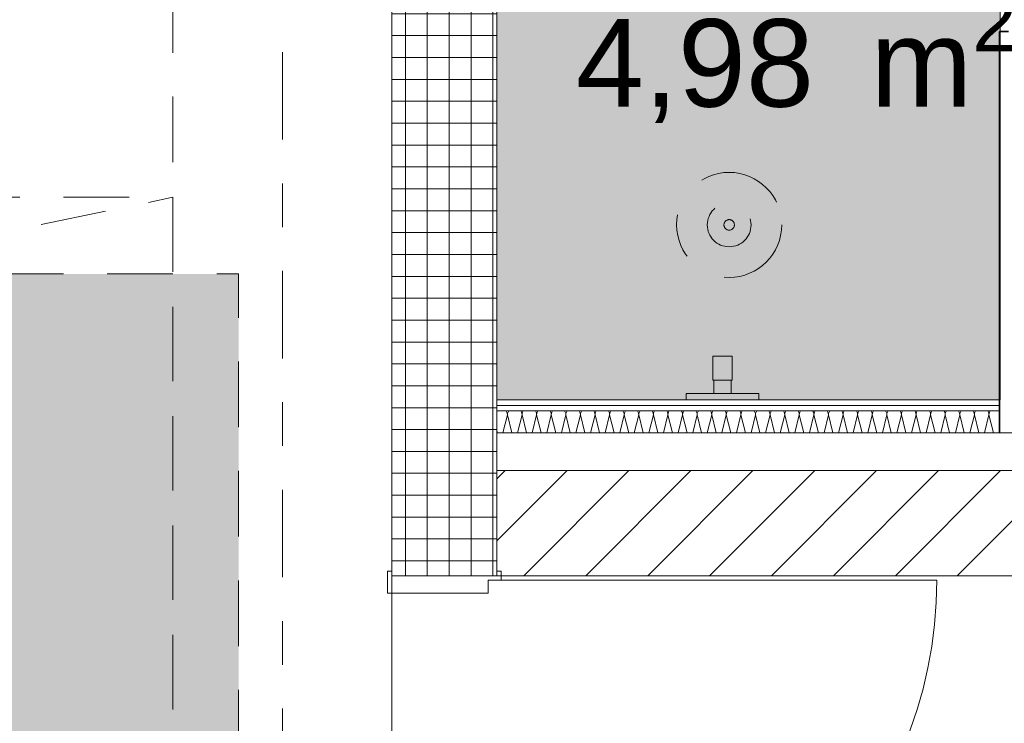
# Model space of a CAD drawing. Header units: metres. Extents: x -167 to 262, y -186 to 508.
# Tile 131 of 161: x 37.15 to 39.4, y 36.56 to 38.17. Entities that reach past the tile are written whole.
import ezdxf
from ezdxf.enums import TextEntityAlignment as Align

# ---------------------------------------------------------------- set-up
doc = ezdxf.new("R2010")
doc.units = ezdxf.units.M
doc.header["$MEASUREMENT"] = 0
for name, pattern in [('Achse', [0.4, 0.2, -0.1, 0, -0.1]), ('Raster', [0.4, 0.2, -0.1, 0, -0.1]), ('Strichlinie eng', [0.23, 0.15, -0.08]), ('Untersicht', [0.2, 0.15, -0.05]), ('Öffnungslinie Tür Fenster', [0.23, 0.15, -0.08])]:
    doc.linetypes.add(name, pattern=pattern)
for name, color, linetype in [('10 Vormauerung', 7, 'Continuous'), ('10 Wand innen tragend', 7, 'Continuous'), ('20 Decke', 7, 'Continuous'), ('30 Dachaufbau', 7, 'Continuous'), ('30 Dachfenster', 7, 'Continuous'), ('50 Sanitäreinrichtung', 7, 'Continuous'), ('60 Auffüllung', 7, 'Continuous'), ('70 Sanitär Installation', 7, 'Continuous'), ('80 Raum', 7, 'Continuous'), ('90 Achsraster', 7, 'Continuous'), ('94 Genehmigungsplanung Bemaßung', 7, 'Continuous')]:
    doc.layers.add(name, color=color, linetype=linetype)
doc.styles.add('ERSTELLTER_STIL_1', font='arial.ttf')
doc.styles.add('ERSTELLTER_STIL_2', font='arial.ttf')
doc.dimstyles.new('ERSTELLTER_STIL__1', dxfattribs={"dimtxt": 0.25, "dimasz": 0.19, "dimexe": 0.18, "dimexo": 0.1, "dimgap": 0, "dimtad": 1, "dimtih": 1, "dimtoh": 1, "dimzin": 0, "dimdsep": 46, "dimtxsty": 'ERSTELLTER_STIL_1', "dimblk": 'ARROWHEAD_6', "dimblk1": 'ARROWHEAD_6', "dimblk2": 'ARROWHEAD_6', "dimcen": 0.09, "dimclrd": 7, "dimclre": 7, "dimclrt": 7, "dimazin": 0, "dimtfac": 1, "dimtdec": 4, "dimtmove": 0, "dimatfit": 3, "dimfxl": 1, "dimtolj": 1, "dimtzin": 0, "dimarcsym": 0})
pattern_1 = [(0, (27236.132094, 33357.27905), (0, 0.075), [0, -0.075])]

# ---------------------------------------------------------------- blocks, each defined once
blk = doc.blocks.new('Dusche Damen_0-09_11_1', base_point=(39.103, 39.4813))
at = {"layer": '80 Raum', "color": 7, "lineweight": 18, "insert": (38.4219, 38.2252), "char_height": 0.2, "attachment_point": 1, "style": 'ERSTELLTER_STIL_1'}
blk.add_mtext('\\A1;{\\pql;\\pt0,0.2;\\fArial|b0|i0|c0|p0;\\W1.000000;4,98\\fArial|b0|i0|c0|p0;\\W1.000000;\\A1{\\H.66x;\\S^  ;}\\fArial|b0|i0|c0|p0;\\W1.000000; m\\fArial|b0|i0|c0|p0;\\W1.000000;\\A1{\\H.66x;\\S2^  ;}}', dxfattribs=at)
at = {"layer": '80 Raum', "color": 7, "lineweight": 18, "style": 'ERSTELLTER_STIL_1'}
for tag, p in [('DUMMY_850', (40.3123, 39.0595)), ('ROOM_NAME', (38.4219, 39.0137)), ('DUMMY_851', (38.9709, 38.6666)), ('ROOM_NUMBER', (38.4219, 38.6209)), ('DUMMY_852', (38.4219, 38.2737))]:
    blk.add_attdef(tag, text='', height=0.2, dxfattribs=at).set_placement(p, align=Align.TOP_LEFT)
blk = doc.blocks.new('Zargentür 2-Fl 27')
at = {"layer": '10 Wand innen tragend', "color": 7, "linetype": 'Continuous', "lineweight": 18}
for p, q in [((-0.995, 0.01), (-0.995, 1.005)), ((0.995, 0.01), (0.995, 1.005)), ((-0.995, 0.01), (-1.015, 0.01)), ((-1.015, 0.01), (-1.015, 0)), ((-1.015, 0), (-1.005, 0)), ((-1.005, 0), (-1.005, -0.24)), ((-0.995, -0.02), (-0.995, 0.01)), ((0.995, -0.02), (0.995, 0.01)), ((0.995, 0.01), (1.015, 0.01)), ((1.015, 0), (1.005, 0)), ((1.005, 0), (1.005, -0.24)), ((1.015, 0.01), (1.015, 0)), ((-0.965, -0.02), (-0.995, -0.02)), ((-0.965, -0.25), (-0.965, -0.02)), ((0.965, -0.25), (0.965, -0.02)), ((0.965, -0.02), (0.995, -0.02)), ((-1.005, -0.24), (-1.015, -0.24)), ((-1.015, -0.24), (-1.015, -0.25)), ((1.005, -0.24), (1.015, -0.24)), ((1.015, -0.24), (1.015, -0.25)), ((-1.015, -0.25), (-0.965, -0.25)), ((1.015, -0.25), (0.965, -0.25))]:
    blk.add_line(p, q, dxfattribs=at)
at = {"layer": '10 Wand innen tragend', "color": 7, "linetype": 'Continuous', "lineweight": 13}
for p, q in [((-1.005, 0), (-1.005, -0.24)), ((-1.005, 0), (-1.005, -0.24)), ((1.005, 0), (1.005, -0.24)), ((1.005, 0), (1.005, -0.24))]:
    blk.add_line(p, q, dxfattribs=at)
for centre, start, end in [((-0.995, 0.01), 0, 90), ((0.995, 0.01), 90, 180)]:
    blk.add_arc(centre, 0.995, start, end, dxfattribs=at)
blk = doc.blocks.new('*X124', base_point=(27236.1321, 33357.279))
at = {"layer": '10 Vormauerung', "color": 7, "linetype": 'Continuous', "lineweight": 13}
for p, q in [((38.2654, 37.2624), (38.2552, 37.2217)), ((38.2626, 37.2716), (38.2626, 37.2717)), ((38.2642, 37.2688), (38.2626, 37.2716)), ((38.2651, 37.2656), (38.2642, 37.2688)), ((38.2654, 37.2624), (38.2651, 37.2656)), ((38.2657, 37.2656), (38.2654, 37.2624)), ((38.2654, 37.2624), (38.2756, 37.2217)), ((38.2667, 37.2688), (38.2657, 37.2656)), ((38.2682, 37.2716), (38.2667, 37.2688)), ((38.2683, 37.2717), (38.2682, 37.2716)), ((38.2988, 37.2624), (38.2886, 37.2217)), ((38.296, 37.2716), (38.2959, 37.2717)), ((38.2975, 37.2688), (38.296, 37.2716)), ((38.2984, 37.2656), (38.2975, 37.2688)), ((38.2988, 37.2624), (38.2984, 37.2656)), ((38.2991, 37.2656), (38.2988, 37.2624)), ((38.2988, 37.2624), (38.3089, 37.2217)), ((38.3, 37.2688), (38.2991, 37.2656)), ((38.3016, 37.2716), (38.3, 37.2688)), ((38.3016, 37.2717), (38.3016, 37.2716)), ((38.3321, 37.2624), (38.3219, 37.2217)), ((38.3293, 37.2716), (38.3293, 37.2717)), ((38.3308, 37.2688), (38.3293, 37.2716)), ((38.3318, 37.2656), (38.3308, 37.2688)), ((38.3321, 37.2624), (38.3318, 37.2656)), ((38.3324, 37.2656), (38.3321, 37.2624)), ((38.3321, 37.2624), (38.3423, 37.2217)), ((38.3334, 37.2688), (38.3324, 37.2656)), ((38.3349, 37.2716), (38.3334, 37.2688)), ((38.3349, 37.2717), (38.3349, 37.2716)), ((38.3654, 37.2624), (38.3552, 37.2217)), ((38.3626, 37.2716), (38.3626, 37.2717)), ((38.3642, 37.2688), (38.3626, 37.2716)), ((38.3651, 37.2656), (38.3642, 37.2688)), ((38.3654, 37.2624), (38.3651, 37.2656)), ((38.3657, 37.2656), (38.3654, 37.2624)), ((38.3654, 37.2624), (38.3756, 37.2217)), ((38.3667, 37.2688), (38.3657, 37.2656)), ((38.3682, 37.2716), (38.3667, 37.2688)), ((38.3683, 37.2717), (38.3682, 37.2716)), ((38.3988, 37.2624), (38.3886, 37.2217)), ((38.396, 37.2716), (38.3959, 37.2717)), ((38.3975, 37.2688), (38.396, 37.2716)), ((38.3984, 37.2656), (38.3975, 37.2688)), ((38.3988, 37.2624), (38.3984, 37.2656)), ((38.3991, 37.2656), (38.3988, 37.2624)), ((38.3988, 37.2624), (38.4089, 37.2217)), ((38.4, 37.2688), (38.3991, 37.2656)), ((38.4016, 37.2716), (38.4, 37.2688)), ((38.4016, 37.2717), (38.4016, 37.2716)), ((38.4321, 37.2624), (38.4219, 37.2217)), ((38.4293, 37.2716), (38.4293, 37.2717)), ((38.4308, 37.2688), (38.4293, 37.2716)), ((38.4318, 37.2656), (38.4308, 37.2688)), ((38.4321, 37.2624), (38.4318, 37.2656)), ((38.4324, 37.2656), (38.4321, 37.2624)), ((38.4321, 37.2624), (38.4423, 37.2217)), ((38.4334, 37.2688), (38.4324, 37.2656)), ((38.4349, 37.2716), (38.4334, 37.2688)), ((38.4349, 37.2717), (38.4349, 37.2716)), ((38.4654, 37.2624), (38.4552, 37.2217)), ((38.4626, 37.2716), (38.4626, 37.2717)), ((38.4642, 37.2688), (38.4626, 37.2716)), ((38.4651, 37.2656), (38.4642, 37.2688)), ((38.4654, 37.2624), (38.4651, 37.2656)), ((38.4657, 37.2656), (38.4654, 37.2624)), ((38.4654, 37.2624), (38.4756, 37.2217)), ((38.4667, 37.2688), (38.4657, 37.2656)), ((38.4682, 37.2716), (38.4667, 37.2688)), ((38.4683, 37.2717), (38.4682, 37.2716)), ((38.4988, 37.2624), (38.4886, 37.2217)), ((38.496, 37.2716), (38.4959, 37.2717)), ((38.4975, 37.2688), (38.496, 37.2716)), ((38.4984, 37.2656), (38.4975, 37.2688)), ((38.4988, 37.2624), (38.4984, 37.2656)), ((38.4991, 37.2656), (38.4988, 37.2624)), ((38.4988, 37.2624), (38.5089, 37.2217)), ((38.5, 37.2688), (38.4991, 37.2656)), ((38.5016, 37.2716), (38.5, 37.2688)), ((38.5016, 37.2717), (38.5016, 37.2716)), ((38.5321, 37.2624), (38.5219, 37.2217)), ((38.5293, 37.2716), (38.5293, 37.2717)), ((38.5308, 37.2688), (38.5293, 37.2716)), ((38.5318, 37.2656), (38.5308, 37.2688)), ((38.5321, 37.2624), (38.5318, 37.2656)), ((38.5324, 37.2656), (38.5321, 37.2624)), ((38.5321, 37.2624), (38.5423, 37.2217)), ((38.5334, 37.2688), (38.5324, 37.2656)), ((38.5349, 37.2716), (38.5334, 37.2688)), ((38.5349, 37.2717), (38.5349, 37.2716)), ((38.5654, 37.2624), (38.5552, 37.2217)), ((38.5626, 37.2716), (38.5626, 37.2717)), ((38.5642, 37.2688), (38.5626, 37.2716)), ((38.5651, 37.2656), (38.5642, 37.2688)), ((38.5654, 37.2624), (38.5651, 37.2656)), ((38.5657, 37.2656), (38.5654, 37.2624)), ((38.5654, 37.2624), (38.5756, 37.2217)), ((38.5667, 37.2688), (38.5657, 37.2656)), ((38.5682, 37.2716), (38.5667, 37.2688)), ((38.5683, 37.2717), (38.5682, 37.2716)), ((38.5988, 37.2624), (38.5886, 37.2217)), ((38.596, 37.2716), (38.5959, 37.2717)), ((38.5975, 37.2688), (38.596, 37.2716)), ((38.5984, 37.2656), (38.5975, 37.2688)), ((38.5988, 37.2624), (38.5984, 37.2656)), ((38.5991, 37.2656), (38.5988, 37.2624)), ((38.5988, 37.2624), (38.6089, 37.2217)), ((38.6, 37.2688), (38.5991, 37.2656)), ((38.6016, 37.2716), (38.6, 37.2688)), ((38.6016, 37.2717), (38.6016, 37.2716)), ((38.6321, 37.2624), (38.6219, 37.2217)), ((38.6293, 37.2716), (38.6293, 37.2717)), ((38.6308, 37.2688), (38.6293, 37.2716)), ((38.6318, 37.2656), (38.6308, 37.2688)), ((38.6321, 37.2624), (38.6318, 37.2656)), ((38.6324, 37.2656), (38.6321, 37.2624)), ((38.6321, 37.2624), (38.6423, 37.2217)), ((38.6334, 37.2688), (38.6324, 37.2656)), ((38.6349, 37.2716), (38.6334, 37.2688)), ((38.6349, 37.2717), (38.6349, 37.2716)), ((38.6654, 37.2624), (38.6552, 37.2217)), ((38.6626, 37.2716), (38.6626, 37.2717)), ((38.6642, 37.2688), (38.6626, 37.2716)), ((38.6651, 37.2656), (38.6642, 37.2688)), ((38.6654, 37.2624), (38.6651, 37.2656)), ((38.6657, 37.2656), (38.6654, 37.2624)), ((38.6654, 37.2624), (38.6756, 37.2217)), ((38.6667, 37.2688), (38.6657, 37.2656)), ((38.6682, 37.2716), (38.6667, 37.2688)), ((38.6683, 37.2717), (38.6682, 37.2716)), ((38.6988, 37.2624), (38.6886, 37.2217)), ((38.696, 37.2716), (38.6959, 37.2717)), ((38.6975, 37.2688), (38.696, 37.2716)), ((38.6984, 37.2656), (38.6975, 37.2688)), ((38.6988, 37.2624), (38.6984, 37.2656)), ((38.6991, 37.2656), (38.6988, 37.2624)), ((38.6988, 37.2624), (38.7089, 37.2217)), ((38.7, 37.2688), (38.6991, 37.2656)), ((38.7016, 37.2716), (38.7, 37.2688)), ((38.7016, 37.2717), (38.7016, 37.2716)), ((38.7321, 37.2624), (38.7219, 37.2217)), ((38.7293, 37.2716), (38.7293, 37.2717)), ((38.7308, 37.2688), (38.7293, 37.2716)), ((38.7318, 37.2656), (38.7308, 37.2688)), ((38.7321, 37.2624), (38.7318, 37.2656)), ((38.7324, 37.2656), (38.7321, 37.2624)), ((38.7321, 37.2624), (38.7423, 37.2217)), ((38.7334, 37.2688), (38.7324, 37.2656)), ((38.7349, 37.2716), (38.7334, 37.2688)), ((38.7349, 37.2717), (38.7349, 37.2716)), ((38.7654, 37.2624), (38.7552, 37.2217)), ((38.7626, 37.2716), (38.7626, 37.2717)), ((38.7642, 37.2688), (38.7626, 37.2716)), ((38.7651, 37.2656), (38.7642, 37.2688)), ((38.7654, 37.2624), (38.7651, 37.2656)), ((38.7657, 37.2656), (38.7654, 37.2624)), ((38.7654, 37.2624), (38.7756, 37.2217)), ((38.7667, 37.2688), (38.7657, 37.2656)), ((38.7682, 37.2716), (38.7667, 37.2688)), ((38.7683, 37.2717), (38.7682, 37.2716)), ((38.7988, 37.2624), (38.7886, 37.2217)), ((38.796, 37.2716), (38.7959, 37.2717)), ((38.7975, 37.2688), (38.796, 37.2716)), ((38.7984, 37.2656), (38.7975, 37.2688)), ((38.7988, 37.2624), (38.7984, 37.2656)), ((38.7991, 37.2656), (38.7988, 37.2624)), ((38.7988, 37.2624), (38.8089, 37.2217)), ((38.8, 37.2688), (38.7991, 37.2656)), ((38.8016, 37.2716), (38.8, 37.2688)), ((38.8016, 37.2717), (38.8016, 37.2716)), ((38.8321, 37.2624), (38.8219, 37.2217)), ((38.8293, 37.2716), (38.8293, 37.2717)), ((38.8308, 37.2688), (38.8293, 37.2716)), ((38.8318, 37.2656), (38.8308, 37.2688)), ((38.8321, 37.2624), (38.8318, 37.2656)), ((38.8324, 37.2656), (38.8321, 37.2624)), ((38.8321, 37.2624), (38.8423, 37.2217)), ((38.8334, 37.2688), (38.8324, 37.2656)), ((38.8349, 37.2716), (38.8334, 37.2688)), ((38.8349, 37.2717), (38.8349, 37.2716)), ((38.8654, 37.2624), (38.8552, 37.2217)), ((38.8626, 37.2716), (38.8626, 37.2717)), ((38.8642, 37.2688), (38.8626, 37.2716)), ((38.8651, 37.2656), (38.8642, 37.2688)), ((38.8654, 37.2624), (38.8651, 37.2656)), ((38.8657, 37.2656), (38.8654, 37.2624)), ((38.8654, 37.2624), (38.8756, 37.2217)), ((38.8667, 37.2688), (38.8657, 37.2656)), ((38.8682, 37.2716), (38.8667, 37.2688)), ((38.8683, 37.2717), (38.8682, 37.2716)), ((38.8988, 37.2624), (38.8886, 37.2217)), ((38.896, 37.2716), (38.8959, 37.2717)), ((38.8975, 37.2688), (38.896, 37.2716)), ((38.8984, 37.2656), (38.8975, 37.2688)), ((38.8988, 37.2624), (38.8984, 37.2656)), ((38.8991, 37.2656), (38.8988, 37.2624)), ((38.8988, 37.2624), (38.9089, 37.2217)), ((38.9, 37.2688), (38.8991, 37.2656)), ((38.9016, 37.2716), (38.9, 37.2688)), ((38.9016, 37.2717), (38.9016, 37.2716)), ((38.9321, 37.2624), (38.9219, 37.2217)), ((38.9293, 37.2716), (38.9293, 37.2717)), ((38.9308, 37.2688), (38.9293, 37.2716)), ((38.9318, 37.2656), (38.9308, 37.2688)), ((38.9321, 37.2624), (38.9318, 37.2656)), ((38.9324, 37.2656), (38.9321, 37.2624)), ((38.9321, 37.2624), (38.9423, 37.2217)), ((38.9334, 37.2688), (38.9324, 37.2656)), ((38.9349, 37.2716), (38.9334, 37.2688)), ((38.9349, 37.2717), (38.9349, 37.2716)), ((38.9654, 37.2624), (38.9552, 37.2217)), ((38.9626, 37.2716), (38.9626, 37.2717)), ((38.9642, 37.2688), (38.9626, 37.2716)), ((38.9651, 37.2656), (38.9642, 37.2688)), ((38.9654, 37.2624), (38.9651, 37.2656)), ((38.9657, 37.2656), (38.9654, 37.2624)), ((38.9654, 37.2624), (38.9756, 37.2217)), ((38.9667, 37.2688), (38.9657, 37.2656)), ((38.9682, 37.2716), (38.9667, 37.2688)), ((38.9683, 37.2717), (38.9682, 37.2716)), ((38.9988, 37.2624), (38.9886, 37.2217)), ((38.996, 37.2716), (38.9959, 37.2717)), ((38.9975, 37.2688), (38.996, 37.2716)), ((38.9984, 37.2656), (38.9975, 37.2688)), ((38.9988, 37.2624), (38.9984, 37.2656)), ((38.9991, 37.2656), (38.9988, 37.2624)), ((38.9988, 37.2624), (39.0089, 37.2217)), ((39, 37.2688), (38.9991, 37.2656)), ((39.0016, 37.2716), (39, 37.2688)), ((39.0016, 37.2717), (39.0016, 37.2716)), ((39.0321, 37.2624), (39.0219, 37.2217)), ((39.0293, 37.2716), (39.0293, 37.2717)), ((39.0308, 37.2688), (39.0293, 37.2716)), ((39.0318, 37.2656), (39.0308, 37.2688)), ((39.0321, 37.2624), (39.0318, 37.2656)), ((39.0324, 37.2656), (39.0321, 37.2624)), ((39.0321, 37.2624), (39.0423, 37.2217)), ((39.0334, 37.2688), (39.0324, 37.2656)), ((39.0349, 37.2716), (39.0334, 37.2688)), ((39.0349, 37.2717), (39.0349, 37.2716)), ((39.0654, 37.2624), (39.0552, 37.2217)), ((39.0626, 37.2716), (39.0626, 37.2717)), ((39.0642, 37.2688), (39.0626, 37.2716)), ((39.0651, 37.2656), (39.0642, 37.2688)), ((39.0654, 37.2624), (39.0651, 37.2656)), ((39.0657, 37.2656), (39.0654, 37.2624)), ((39.0654, 37.2624), (39.0756, 37.2217)), ((39.0667, 37.2688), (39.0657, 37.2656)), ((39.0682, 37.2716), (39.0667, 37.2688)), ((39.0683, 37.2717), (39.0682, 37.2716)), ((39.0988, 37.2624), (39.0886, 37.2217)), ((39.096, 37.2716), (39.0959, 37.2717)), ((39.0975, 37.2688), (39.096, 37.2716)), ((39.0984, 37.2656), (39.0975, 37.2688)), ((39.0988, 37.2624), (39.0984, 37.2656)), ((39.0991, 37.2656), (39.0988, 37.2624)), ((39.0988, 37.2624), (39.1089, 37.2217)), ((39.1, 37.2688), (39.0991, 37.2656)), ((39.1016, 37.2716), (39.1, 37.2688)), ((39.1016, 37.2717), (39.1016, 37.2716)), ((39.1321, 37.2624), (39.1219, 37.2217)), ((39.1293, 37.2716), (39.1293, 37.2717)), ((39.1308, 37.2688), (39.1293, 37.2716)), ((39.1318, 37.2656), (39.1308, 37.2688)), ((39.1321, 37.2624), (39.1318, 37.2656)), ((39.1324, 37.2656), (39.1321, 37.2624)), ((39.1321, 37.2624), (39.1423, 37.2217)), ((39.1334, 37.2688), (39.1324, 37.2656)), ((39.1349, 37.2716), (39.1334, 37.2688)), ((39.1349, 37.2717), (39.1349, 37.2716)), ((39.1654, 37.2624), (39.1552, 37.2217)), ((39.1626, 37.2716), (39.1626, 37.2717)), ((39.1642, 37.2688), (39.1626, 37.2716)), ((39.1651, 37.2656), (39.1642, 37.2688)), ((39.1654, 37.2624), (39.1651, 37.2656)), ((39.1657, 37.2656), (39.1654, 37.2624)), ((39.1654, 37.2624), (39.1756, 37.2217)), ((39.1667, 37.2688), (39.1657, 37.2656)), ((39.1682, 37.2716), (39.1667, 37.2688)), ((39.1683, 37.2717), (39.1682, 37.2716)), ((39.1988, 37.2624), (39.1886, 37.2217)), ((39.196, 37.2716), (39.1959, 37.2717)), ((39.1975, 37.2688), (39.196, 37.2716)), ((39.1984, 37.2656), (39.1975, 37.2688)), ((39.1988, 37.2624), (39.1984, 37.2656)), ((39.1991, 37.2656), (39.1988, 37.2624)), ((39.1988, 37.2624), (39.2089, 37.2217)), ((39.2, 37.2688), (39.1991, 37.2656)), ((39.2016, 37.2716), (39.2, 37.2688)), ((39.2016, 37.2717), (39.2016, 37.2716)), ((39.2321, 37.2624), (39.2219, 37.2217)), ((39.2293, 37.2716), (39.2293, 37.2717)), ((39.2308, 37.2688), (39.2293, 37.2716)), ((39.2318, 37.2656), (39.2308, 37.2688)), ((39.2321, 37.2624), (39.2318, 37.2656)), ((39.2324, 37.2656), (39.2321, 37.2624)), ((39.2321, 37.2624), (39.2423, 37.2217)), ((39.2334, 37.2688), (39.2324, 37.2656)), ((39.2349, 37.2716), (39.2334, 37.2688)), ((39.2349, 37.2717), (39.2349, 37.2716)), ((39.2654, 37.2624), (39.2552, 37.2217)), ((39.2626, 37.2716), (39.2626, 37.2717)), ((39.2642, 37.2688), (39.2626, 37.2716)), ((39.2651, 37.2656), (39.2642, 37.2688)), ((39.2654, 37.2624), (39.2651, 37.2656)), ((39.2657, 37.2656), (39.2654, 37.2624)), ((39.2654, 37.2624), (39.2756, 37.2217)), ((39.2667, 37.2688), (39.2657, 37.2656)), ((39.2682, 37.2716), (39.2667, 37.2688)), ((39.2683, 37.2717), (39.2682, 37.2716)), ((39.2988, 37.2624), (39.2886, 37.2217)), ((39.296, 37.2716), (39.2959, 37.2717)), ((39.2975, 37.2688), (39.296, 37.2716)), ((39.2984, 37.2656), (39.2975, 37.2688)), ((39.2988, 37.2624), (39.2984, 37.2656)), ((39.2991, 37.2656), (39.2988, 37.2624)), ((39.2988, 37.2624), (39.3089, 37.2217)), ((39.3, 37.2688), (39.2991, 37.2656)), ((39.3016, 37.2716), (39.3, 37.2688)), ((39.3016, 37.2717), (39.3016, 37.2716)), ((39.3321, 37.2624), (39.3219, 37.2217)), ((39.3293, 37.2716), (39.3293, 37.2717)), ((39.3308, 37.2688), (39.3293, 37.2716)), ((39.3318, 37.2656), (39.3308, 37.2688)), ((39.3321, 37.2624), (39.3318, 37.2656)), ((39.3324, 37.2656), (39.3321, 37.2624)), ((39.3321, 37.2624), (39.3423, 37.2217)), ((39.3334, 37.2688), (39.3324, 37.2656)), ((39.3349, 37.2716), (39.3334, 37.2688)), ((39.3349, 37.2717), (39.3349, 37.2716)), ((39.3654, 37.2624), (39.3552, 37.2217)), ((39.3626, 37.2716), (39.3626, 37.2717)), ((39.3642, 37.2688), (39.3626, 37.2716)), ((39.3651, 37.2656), (39.3642, 37.2688)), ((39.3654, 37.2624), (39.3651, 37.2656)), ((39.3657, 37.2656), (39.3654, 37.2624)), ((39.3654, 37.2624), (39.3756, 37.2217)), ((39.3667, 37.2688), (39.3657, 37.2656)), ((39.3682, 37.2716), (39.3667, 37.2688)), ((39.3683, 37.2717), (39.3682, 37.2716)), ((38.2411, 37.2264), (38.2423, 37.2217)), ((39.3898, 37.2265), (39.3886, 37.2217))]:
    blk.add_line(p, q, dxfattribs=at)
blk = doc.blocks.new('Standard-Rastermarker_137')
at = {"layer": '90 Achsraster', "color": 14, "linetype": 'Raster', "lineweight": 18, "true_color": 0xa80000}
blk.add_line((1, 0), (24.7309, 0), dxfattribs=at)
at = {"layer": '90 Achsraster', "color": 14, "lineweight": 18, "true_color": 0xa80000, "style": 'ERSTELLTER_STIL_2'}
for tag, p in [('AC_MarkerText_1_0', (-0.5686, -0.0686)), ('AC_MarkerText_1_1', (25.8623, -0.0686))]:
    blk.add_attdef(tag, text='', height=0.3, rotation=90, dxfattribs=at).set_placement(p, align=Align.TOP_CENTER)
blk = doc.blocks.new('Duschset 27')
at = {"layer": '50 Sanitäreinrichtung', "color": 7, "linetype": 'Continuous', "lineweight": 13}
for p, q in [((-0.02, -0.015), (0.02, -0.015)), ((-0.02, -0.045), (0.02, -0.045))]:
    blk.add_line(p, q, dxfattribs=at)
at = {"layer": '50 Sanitäreinrichtung', "color": 7, "linetype": 'Continuous', "lineweight": 13, "flags": 128}
blk.add_lwpolyline([(-0.083, 0), (-0.083, -0.015), (-0.02, -0.015), (-0.02, -0.045), (-0.022, -0.045), (-0.022, -0.1), (0.022, -0.1), (0.022, -0.045), (0.02, -0.045), (0.02, -0.015), (0.083, -0.015), (0.083, 0)], close=True, dxfattribs=at)
at = {"layer": '50 Sanitäreinrichtung', "color": 7, "linetype": 'Achse', "lineweight": 13}
for radius in [0.12, 0.05, 0.012]:
    blk.add_circle((-0.0151, -0.4), radius, dxfattribs=at)
blk = doc.blocks.new('*D475', base_point=(27236.1321, 33357.279))
at = {"layer": '94 Genehmigungsplanung Bemaßung', "color": 7, "linetype": 'Continuous', "lineweight": 13}
for p, q in [((17.6611, 45.7456), (17.6611, 46.1206)), ((17.7611, 46.0331), (17.5611, 45.8331)), ((38.1011, 46.0331), (37.9011, 45.8331)), ((17.5111, 45.9331), (17.6611, 45.9331)), ((17.6611, 45.9331), (38.0011, 45.9331))]:
    blk.add_line(p, q, dxfattribs=at)
at = {"layer": '94 Genehmigungsplanung Bemaßung', "color": 7, "lineweight": 13, "char_height": 0.25, "attachment_point": 7, "style": 'ERSTELLTER_STIL_1'}
for s, insert in [('\\A1;{\\pql;\\fArial|b0|i0|c0|p0;\\W1.000000;20,34}', (27.2114, 45.9831)), ('\\A1;{\\pql;\\fArial|b0|i0|c0|p0;\\W1.000000;24}', (37.5197, 45.9831))]:
    blk.add_mtext(s, dxfattribs=dict(at, insert=insert))
blk = doc.blocks.new('ARROWHEAD_6')
at = {"color": 0, "linetype": 'Continuous', "lineweight": 0}
for p, q in [((-0.5, -0.5), (0.5, 0.5)), ((0, 0), (-1, 0))]:
    blk.add_line(p, q, dxfattribs=at)
blk = doc.blocks.new('*D476', base_point=(27236.1321, 33357.279))
at = {"layer": '94 Genehmigungsplanung Bemaßung', "color": 7, "linetype": 'Continuous', "lineweight": 13}
for p, q in [((38.0011, 45.7456), (38.0011, 46.1206)), ((38.2411, 45.7456), (38.2411, 46.1206)), ((38.1011, 46.0331), (37.9011, 45.8331)), ((38.3411, 46.0331), (38.1411, 45.8331)), ((17.6611, 45.9331), (38.0011, 45.9331)), ((38.0011, 45.9331), (38.2411, 45.9331))]:
    blk.add_line(p, q, dxfattribs=at)
blk = doc.blocks.new('*D477', base_point=(27236.1321, 33357.279))
at = {"layer": '94 Genehmigungsplanung Bemaßung', "color": 7, "linetype": 'Continuous', "lineweight": 13}
for p, q in [((38.2411, 45.7456), (38.2411, 46.1206)), ((57.8425, 45.7456), (57.8425, 46.1206)), ((38.3411, 46.0331), (38.1411, 45.8331)), ((57.9425, 46.0331), (57.7425, 45.8331)), ((38.2411, 45.9331), (57.8425, 45.9331))]:
    blk.add_line(p, q, dxfattribs=at)
at = {"layer": '94 Genehmigungsplanung Bemaßung', "color": 7, "lineweight": 13, "char_height": 0.25, "attachment_point": 7, "style": 'ERSTELLTER_STIL_1'}
for s, insert in [('\\A1;{\\pql;\\fArial|b0|i0|c0|p0;\\W1.000000;19,60}', (47.4221, 45.9831)), ('\\A1;{\\pql;\\fArial|b0|i0|c0|p0;\\W1.000000;32}', (57.3611, 45.9831))]:
    blk.add_mtext(s, dxfattribs=dict(at, insert=insert))

msp = doc.modelspace()

# ---------------------------------------------------------------- hatches: boundary and pattern name
at = {"layer": '10 Vormauerung', "linetype": 'Continuous', "lineweight": 0, "true_color": 0x000000}
h = msp.add_hatch(dxfattribs=at)
h.set_pattern_fill('Gipskarton_0001', color=18, style=0, pattern_type=2)
h.set_pattern_definition(pattern_1)
h.paths.add_polyline_path([(39.3898, 37.2967), (38.2411, 37.2967), (38.2411, 37.2842), (39.3898, 37.2842)])
h = msp.add_hatch(dxfattribs=at)
h.set_pattern_fill('Gipskarton_0001', color=18, style=0, pattern_type=2)
h.set_pattern_definition(pattern_1)
h.paths.add_polyline_path([(39.3898, 37.2842), (38.2411, 37.2842), (38.2411, 37.2717), (39.3898, 37.2717)])
at = {"layer": '10 Wand innen tragend', "linetype": 'Continuous', "lineweight": 18}
h = msp.add_hatch(dxfattribs=at)
h.set_pattern_fill('Beton__Fertigteil_Stütze_B9', color=8, style=0, pattern_type=2)
h.set_pattern_definition([(0, (27236.132094, 33357.27905), (0, 0.05), []), (90, (27236.132094, 33357.27905), (-0.05, 0), [])])
h.paths.add_polyline_path([(38.2411, 39.7458), (38.0011, 39.7458), (38.0011, 36.8952), (38.2411, 36.8952)])
at = {"layer": '10 Wand innen tragend', "linetype": 'Continuous', "lineweight": 13, "true_color": 0x000100}
h = msp.add_hatch(dxfattribs=at)
h.set_pattern_fill('MW_Hochlochziegel_0001', color=98, style=0, pattern_type=2)
h.set_pattern_definition([(45, (27236.13209, 33357.27905), (-0.07071067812, 0.07071067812), [])])
h.paths.add_polyline_path([(38.2411, 37.1352), (38.2411, 36.8952), (44.8126, 36.8952), (44.8126, 37.1352)])
at = {"layer": '30 Dachaufbau', "linetype": 'Continuous', "lineweight": 0, "true_color": 0x7f7f7f}
msp.add_hatch(color=8, dxfattribs=at).paths.add_polyline_path([(22.8511, 37.5845), (37.6511, 37.5845), (37.6511, 34.5845), (22.8511, 34.5845)])
at = {"layer": '50 Sanitäreinrichtung', "linetype": 'Continuous', "lineweight": 0, "true_color": 0x030303}
msp.add_hatch(color=18, dxfattribs=at).paths.add_polyline_path([(38.2411, 37.2967), (39.3911, 37.2967), (39.3911, 39.0324), (38.2411, 39.0324)])
at = {"layer": '60 Auffüllung', "linetype": 'Continuous', "lineweight": 18, "true_color": 0xefefef}
h = msp.add_hatch(dxfattribs=at)
h.set_pattern_fill('Erde_1_0001', style=0, pattern_type=2)
h.set_pattern_definition([(0, (27236.1321, 33357.27905), (0, 0.779422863), [0.04875, -0.40125]), (0, (27236.3571, 33357.66876), (0, 0.779422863), [0.04875, -0.40125]), (60, (27236.1321, 33357.27905), (-0.675, 0.389711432), [0.04875, -0.40125]), (60, (27236.5821, 33357.27905), (-0.675, 0.389711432), [0.04875, -0.40125]), (120, (27236.18084, 33357.27905), (0.675, 0.389711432), [0.04875, -0.40125]), (120, (27236.63084, 33357.27905), (0.675, 0.389711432), [0.04875, -0.40125]), (0, (27236.1321, 33357.35405), (0, 0.15), [0, -0.15, 0, -0.225]), (45, (27236.2071, 33357.35405), (-0.1060660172, 0.1060660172), [0, -0.1125, 0, -0.1875])])
h.paths.add_polyline_path([(2.3366, 24.8593), (2.3419, 13.496, 0.033836), (8.8613, 14.0911, 0.026308), (13.8582, 15.1616, -0.024635), (17.3411, 16.2775), (17.3411, 24.6258), (15.3411, 24.6258), (15.3411, 30.4887), (17.3411, 30.4887), (17.3411, 43.9997), (58.1625, 43.9997), (58.1625, 45.7494), (101.6632, 45.7486), (101.6702, 49.0078), (2.342, 49.0078)])
h.paths.add_polyline_path([(9.5982, 27.1903), (4.651, 27.1903), (4.651, 42.9257), (4.651, 43.8257), (9.5982, 43.8257), (9.5982, 42.9257)], flags=0)
h.paths.add_polyline_path([(14.4618, 25.704, -0.414214), (13.8618, 26.304, -0.414214), (14.4618, 26.904, -0.414214), (15.0618, 26.304, -0.414214)], flags=0)

# ---------------------------------------------------------------- linework, layer by layer
at = {"layer": '10 Vormauerung', "color": 7, "linetype": 'Continuous', "lineweight": 35}
for p, q in [((39.3898, 37.2967), (39.3898, 37.2842)), ((39.3898, 37.2967), (39.3898, 37.2842)), ((39.3898, 37.2842), (39.3898, 37.2717)), ((39.3898, 37.2842), (39.3898, 37.2717)), ((39.3898, 37.2717), (39.3898, 37.2217)), ((39.3898, 37.2717), (39.3898, 37.2217))]:
    msp.add_line(p, q, dxfattribs=at)
at = {"layer": '10 Vormauerung', "color": 7, "linetype": 'Continuous', "lineweight": 13}
for p, q in [((39.3898, 37.2842), (38.2411, 37.2842)), ((39.3898, 37.2717), (38.2411, 37.2717)), ((39.3898, 37.2217), (39.4098, 37.2217))]:
    msp.add_line(p, q, dxfattribs=at)
at = {"layer": '10 Vormauerung', "color": 7, "linetype": 'Continuous', "lineweight": 13, "flags": 128}
for points in [[(39.3898, 37.2967), (38.2411, 37.2967)], [(38.2411, 37.2967), (38.2411, 37.2217)], [(38.2411, 37.2217), (41.1076, 37.2217)]]:
    msp.add_lwpolyline(points, dxfattribs=at)
at = {"layer": '10 Wand innen tragend', "color": 7, "linetype": 'Continuous', "lineweight": 13}
msp.add_line((38.2411, 36.8952), (38.0011, 36.8952), dxfattribs=at)
at = {"layer": '10 Wand innen tragend', "color": 7, "linetype": 'Continuous', "lineweight": 13, "flags": 128}
for points in [[(38.0011, 39.7458), (38.0011, 36.8952)], [(38.2411, 36.8952), (38.2411, 39.7458)], [(44.8126, 37.1352), (38.2411, 37.1352)], [(38.2411, 37.1352), (38.2411, 36.8952)], [(38.2411, 36.8952), (44.8126, 36.8952)]]:
    msp.add_lwpolyline(points, dxfattribs=at)
at = {"layer": '20 Decke', "color": 7, "linetype": 'Continuous', "lineweight": 13, "flags": 128}
for points in [[(33.3511, 28.2576), (37.1511, 28.2576), (37.1511, 28.4997), (37.5011, 28.4997), (37.5011, 28.8397), (38.0011, 28.8397), (38.0011, 43.3397), (37.5011, 43.3397), (37.5011, 43.6797), (33.0011, 43.6797)], [(52.5025, 43.6797), (48.0011, 43.6797), (48.0011, 43.3397), (47.5011, 43.3397), (47.5011, 43.6797), (43.0011, 43.6797), (43.0011, 43.3397), (42.5011, 43.3397), (42.5011, 43.6797), (38.0011, 43.6797), (38.0011, 43.3397), (38.0011, 28.8397), (38.0011, 28.4997), (42.5011, 28.4997), (42.5011, 28.8397), (43.0011, 28.8397), (43.0011, 28.4997), (47.5011, 28.4997), (47.5011, 28.8397), (48.0011, 28.8397), (48.0011, 28.4997), (48.9034, 28.4997), (48.9034, 28.2697), (51.3034, 28.2697)], [(52.5025, 43.6797), (48.0011, 43.6797), (48.0011, 43.3397), (47.5011, 43.3397), (47.5011, 43.6797), (43.0011, 43.6797), (43.0011, 43.3397), (42.5011, 43.3397), (42.5011, 43.6797), (38.0011, 43.6797), (38.0011, 43.3397), (38.0011, 28.8397), (38.0011, 28.4997), (42.5011, 28.4997), (42.5011, 28.8397), (43.0011, 28.8397), (43.0011, 28.4997), (47.5011, 28.4997), (47.5011, 28.8397), (48.0011, 28.8397), (48.0011, 28.4997), (48.9034, 28.4997), (48.9034, 28.2697), (51.3034, 28.2697)]]:
    msp.add_lwpolyline(points, dxfattribs=at)
at = {"layer": '30 Dachaufbau', "color": 7, "linetype": 'Untersicht', "lineweight": 13, "flags": 128}
msp.add_lwpolyline([(22.8511, 37.5845), (37.6511, 37.5845), (37.6511, 34.5845), (22.8511, 34.5845)], close=True, dxfattribs=at)
at = {"layer": '30 Dachfenster', "color": 7, "linetype": 'Strichlinie eng', "lineweight": 13}
msp.add_line((23.0011, 34.7597), (37.5011, 37.7597), dxfattribs=at)
at = {"layer": '30 Dachfenster', "color": 7, "linetype": 'Öffnungslinie Tür Fenster', "lineweight": 13, "flags": 128}
msp.add_lwpolyline([(23.0011, 37.7597), (37.5011, 37.7597), (37.5011, 34.7597), (23.0011, 34.7597)], close=True, dxfattribs=at)
at = {"layer": '30 Dachfenster', "color": 7, "linetype": 'Untersicht', "lineweight": 13, "flags": 128}
msp.add_lwpolyline([(23.0011, 37.7597), (37.5011, 37.7597), (37.5011, 34.7597), (23.0011, 34.7597)], close=True, dxfattribs=at)
at = {"layer": '50 Sanitäreinrichtung', "color": 7, "linetype": 'Continuous', "lineweight": 13, "flags": 128}
msp.add_lwpolyline([(38.2411, 37.2967), (39.3911, 37.2967), (39.3911, 39.0324), (38.2411, 39.0324)], close=True, dxfattribs=at)
at = {"layer": '70 Sanitär Installation', "color": 7, "linetype": 'Continuous', "lineweight": 35, "flags": 128}
for points in [[(39.4098, 38.1386), (39.3898, 38.1386)], [(39.3898, 38.1386), (39.3898, 37.2967)]]:
    msp.add_lwpolyline(points, dxfattribs=at)
at = {"layer": '80 Raum', "color": 7, "linetype": 'Öffnungslinie Tür Fenster', "lineweight": 13, "flags": 128}
msp.add_lwpolyline([(33.0011, 28.3397), (37.5011, 28.3397), (37.5011, 39.8397), (33.0011, 39.8397)], close=True, dxfattribs=at)

# ---------------------------------------------------------------- block references
at = {"layer": '10 Vormauerung', "color": 7, "lineweight": 35}
msp.add_blockref('*X124', (27236.1321, 33357.279), dxfattribs=at)
at = {"layer": '10 Wand innen tragend', "color": 7, "linetype": 'Continuous', "lineweight": 18, "rotation": 270}
msp.add_blockref('Zargentür 2-Fl 27', (38.2411, 35.8902), dxfattribs=at)
at = {"layer": '50 Sanitäreinrichtung', "color": 7, "linetype": 'Continuous', "lineweight": 18, "rotation": 180}
msp.add_blockref('Duschset 27', (38.7568, 37.2967), dxfattribs=at)
at = {"layer": '80 Raum', "color": 7, "linetype": 'Continuous', "lineweight": 18}
msp.add_blockref('Dusche Damen_0-09_11_1', (39.103, 39.4813), dxfattribs=at).add_auto_attribs({'ROOM_NAME': 'Dusche Damen', 'ROOM_NUMBER': '0-09'})
at = {"layer": '90 Achsraster', "color": 7, "linetype": 'Continuous', "lineweight": 18, "rotation": 270}
msp.add_blockref('Standard-Rastermarker_137', (37.7511, 47.5916), dxfattribs=at)

# ---------------------------------------------------------------- dimensions: what is measured, and where the dimension line sits
at = {"layer": '94 Genehmigungsplanung Bemaßung', "color": 7, "linetype": 'Continuous', "lineweight": 13}
for base, p1, p2, picture, middle in [((38.0011, 45.9331), (17.6611, 43.6097), (38.0011, 36.0897), '*D475', (27.6302, 46.1081)), ((57.8425, 45.9331), (38.2411, 36.0897), (57.8425, 43.6597), '*D477', (47.8409, 46.1081)), ((38.2411, 45.9331), (38.0011, 36.0897), (38.2411, 36.0897), '*D476', (37.71, 46.1081))]:
    dim = msp.add_linear_dim(base=base, p1=p1, p2=p2, dimstyle='ERSTELLTER_STIL__1', dxfattribs=at)
    dim.commit()
    dim.dimension.update_dxf_attribs({"geometry": picture, "text_midpoint": middle, "dimtype": 160})

doc.saveas('drawing.dxf')
